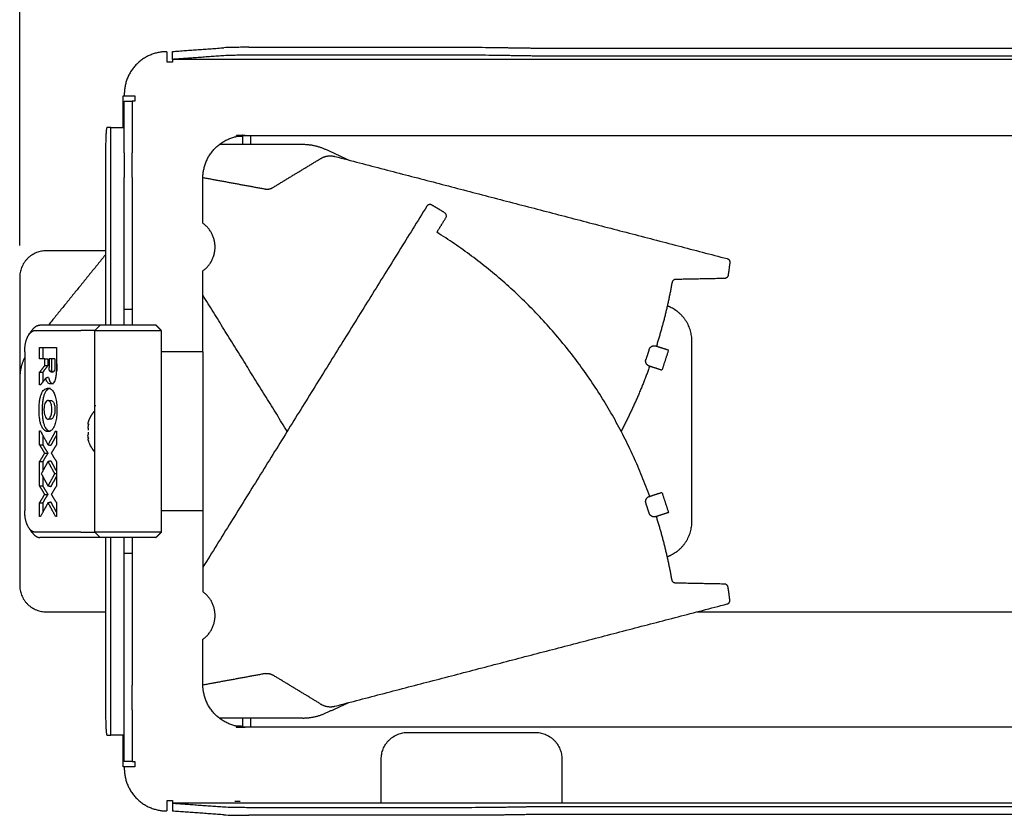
# Model space of a CAD drawing. Header units: millimetres. Extents: x 6394 to 7394, y -4769 to -3769.
# Tile 39 of 43: x 6914 to 7100, y -4150 to -4000. Entities that reach past the tile are written whole.
import ezdxf

# ---------------------------------------------------------------- set-up
doc = ezdxf.new("R2010")
doc.units = ezdxf.units.MM
doc.layers.add('ROXX_NEOmini_Barndoor', color=7, linetype='Continuous', true_color=0x000000)
doc.dimstyles.get("Standard").update_dxf_attribs({"dimscale": 10, "dimtxt": 2.5, "dimasz": 3, "dimexe": 1, "dimexo": 0.5, "dimgap": 0.8, "dimtad": 1, "dimtoh": 1, "dimdec": 1, "dimzin": 1, "dimdsep": 46, "dimtxsty": 'Standard', "dimblk": 'OPEN90', "dimcen": 2.5, "dimadec": 1, "dimazin": 1, "dimtfac": 1, "dimtdec": 4, "dimtix": 1, "dimtofl": 0, "dimtmove": 1, "dimatfit": 3, "dimldrblk": 'OPEN90', "dimfxl": 1, "dimtolj": 1, "dimtzin": 1, "dimarcsym": 0})

# ---------------------------------------------------------------- blocks, each defined once
blk = doc.blocks.new('*D3')
at = {"layer": 'Defpoints', "color": 0}
for p in [(7238.47, -3901.48), (6914.47, -4048.67), (7238.47, -4048.67)]:
    blk.add_point(p, dxfattribs=at)
at = {"layer": 'ROXX_NEOmini_Barndoor', "color": 0, "lineweight": -2}
for p, q in [((6914.47, -4042.66), (6914.47, -3898.48)), ((7238.47, -4042.66), (7238.47, -3898.48)), ((6920.47, -3901.48), (7232.47, -3901.48))]:
    blk.add_line(p, q, dxfattribs=at)
at = {"layer": 'ROXX_NEOmini_Barndoor', "color": 0}
for points in [[(6920.47, -3900.48), (6920.47, -3902.48), (6914.47, -3901.48)], [(7232.47, -3902.48), (7232.47, -3900.48), (7238.47, -3901.48)]]:
    blk.add_solid(points, dxfattribs=at)
at = {"layer": 'ROXX_NEOmini_Barndoor', "color": 0, "insert": (7076.47, -3894.58), "char_height": 9.002, "attachment_point": 5}
blk.add_mtext('\\A1;324.0', dxfattribs=at)

msp = doc.modelspace()

# ---------------------------------------------------------------- linework, layer by layer
at = {"layer": 'ROXX_NEOmini_Barndoor', "color": 18, "true_color": 0x000000}
for points, degree in [([(6943.23, -4006.13), (6948.09, -4005.78), (6952.94, -4005.43)], 2), ([(6943.23, -4006.13), (6948.09, -4005.78), (6952.94, -4005.43)], 2), ([(6957.64, -4005.34), (6956.47, -4005.34), (6954.63, -4005.36), (6953.34, -4005.4), (6952.94, -4005.43)], 3), ([(6957.64, -4005.34), (6956.47, -4005.34), (6954.63, -4005.36), (6953.34, -4005.4), (6952.94, -4005.43)], 3), ([(6957.64, -4005.34), (6978.31, -4005.34), (6998.99, -4005.34)], 2), ([(6957.64, -4005.34), (6978.31, -4005.34), (6998.99, -4005.34)], 2), ([(6998.99, -4005.34), (7000.77, -4005.34), (7002.44, -4005.35), (7003.99, -4005.38)], 3), ([(6998.99, -4005.34), (7000.77, -4005.34), (7002.44, -4005.35), (7003.99, -4005.38)], 3), ([(7003.99, -4005.38), (7007.73, -4005.43), (7011.47, -4005.49)], 2), ([(7003.99, -4005.38), (7007.73, -4005.43), (7011.47, -4005.49)], 2), ([(7011.47, -4005.49), (7013.02, -4005.51), (7014.69, -4005.52), (7016.47, -4005.52)], 3), ([(7011.47, -4005.49), (7013.02, -4005.51), (7014.69, -4005.52), (7016.47, -4005.52)], 3), ([(7016.47, -4005.52), (7076.47, -4005.52), (7136.46, -4005.52)], 2), ([(7016.47, -4005.52), (7076.47, -4005.52), (7136.46, -4005.52)], 2), ([(6942.22, -4008.17), (6942.22, -4007.17), (6942.22, -4006.17)], 2), ([(6942.22, -4008.17), (6942.22, -4007.17), (6942.22, -4006.17)], 2), ([(6943.22, -4007.63), (6943.22, -4006.88), (6943.22, -4006.13)], 2), ([(6943.22, -4007.63), (6943.22, -4006.88), (6943.22, -4006.13)], 2), ([(6943.22, -4008.17), (6942.72, -4008.17), (6942.22, -4008.17)], 2), ([(6943.22, -4008.17), (6942.72, -4008.17), (6942.22, -4008.17)], 2), ([(6943.22, -4007.63), (6943.22, -4007.9), (6943.22, -4008.17)], 2), ([(6943.22, -4007.63), (6943.22, -4007.9), (6943.22, -4008.17)], 2), ([(6933.97, -4014.47), (6934.06, -4014.47), (6934.15, -4014.47)], 2), ([(6933.97, -4014.47), (6934.06, -4014.47), (6934.15, -4014.47)], 2), ([(6933.97, -4020.47), (6933.97, -4017.47), (6933.97, -4014.47)], 2), ([(6933.97, -4020.47), (6933.97, -4017.47), (6933.97, -4014.47)], 2), ([(6934.17, -4014.17), (6934.17, -4014.32), (6934.17, -4014.47)], 2), ([(6934.17, -4014.17), (6934.17, -4014.32), (6934.17, -4014.47)], 2), ([(6931.61, -4020.47), (6931.27, -4020.47), (6930.92, -4020.47)], 2), ([(6931.61, -4020.47), (6931.27, -4020.47), (6930.92, -4020.47)], 2), ([(6931.61, -4020.47), (6932.79, -4020.47), (6933.97, -4020.47)], 2), ([(6931.61, -4020.47), (6932.79, -4020.47), (6933.97, -4020.47)], 2), ([(6956.17, -4022.17), (6955.72, -4022.17), (6955.27, -4022.17)], 2), ([(6956.17, -4022.17), (6955.72, -4022.17), (6955.27, -4022.17)], 2), ([(6956.47, -4023.67), (6956.47, -4022.82), (6956.47, -4021.98)], 2), ([(6956.47, -4023.67), (6956.47, -4022.82), (6956.47, -4021.98)], 2), ([(6930.66, -4023.47), (6930.66, -4040.57), (6930.66, -4057.67)], 2), ([(6930.66, -4023.47), (6930.66, -4040.57), (6930.66, -4057.67)], 2), ([(6930.66, -4043.67), (6925.06, -4043.67), (6919.47, -4043.67)], 2), ([(6930.66, -4043.67), (6925.06, -4043.67), (6919.47, -4043.67)], 2), ([(6914.47, -4048.67), (6914.47, -4058.29), (6914.47, -4067.91)], 2), ([(6914.47, -4048.67), (6914.47, -4058.29), (6914.47, -4067.91)], 2), ([(6914.47, -4067.91), (6914.47, -4087.29), (6914.47, -4106.67)], 2), ([(6914.47, -4067.91), (6914.47, -4087.29), (6914.47, -4106.67)], 2), ([(6919.47, -4111.67), (6925.07, -4111.67), (6930.68, -4111.67)], 2), ([(6919.47, -4111.67), (6925.07, -4111.67), (6930.68, -4111.67)], 2), ([(6956.47, -4133.33), (6956.47, -4132.5), (6956.47, -4131.67)], 2), ([(6956.47, -4133.33), (6956.47, -4132.5), (6956.47, -4131.67)], 2), ([(6955.27, -4133.17), (6955.72, -4133.17), (6956.17, -4133.17)], 2), ([(6955.27, -4133.17), (6955.72, -4133.17), (6956.17, -4133.17)], 2), ([(6930.92, -4134.87), (6931.27, -4134.87), (6931.61, -4134.87)], 2), ([(6930.92, -4134.87), (6931.27, -4134.87), (6931.61, -4134.87)], 2), ([(6933.97, -4134.87), (6932.79, -4134.87), (6931.61, -4134.87)], 2), ([(6933.97, -4134.87), (6932.79, -4134.87), (6931.61, -4134.87)], 2), ([(6933.97, -4140.87), (6933.97, -4137.87), (6933.97, -4134.87)], 2), ([(6933.97, -4140.87), (6933.97, -4137.87), (6933.97, -4134.87)], 2), ([(6934.13, -4140.87), (6934.05, -4140.87), (6933.97, -4140.87)], 2), ([(6934.13, -4140.87), (6934.05, -4140.87), (6933.97, -4140.87)], 2), ([(6934.17, -4140.87), (6934.17, -4141.02), (6934.17, -4141.17)], 2), ([(6934.17, -4140.87), (6934.17, -4141.02), (6934.17, -4141.17)], 2), ([(6942.22, -4149.17), (6942.22, -4148.17), (6942.22, -4147.17)], 2), ([(6942.22, -4149.17), (6942.22, -4148.17), (6942.22, -4147.17)], 2), ([(6942.22, -4147.17), (6942.72, -4147.17), (6943.22, -4147.17)], 2), ([(6942.22, -4147.17), (6942.72, -4147.17), (6943.22, -4147.17)], 2), ([(6943.22, -4147.17), (6943.22, -4147.43), (6943.22, -4147.7)], 2), ([(6943.22, -4147.17), (6943.22, -4147.43), (6943.22, -4147.7)], 2), ([(6943.22, -4147.7), (6943.22, -4148.45), (6943.22, -4149.2)], 2), ([(6943.22, -4147.7), (6943.22, -4148.45), (6943.22, -4149.2)], 2), ([(6952.94, -4149.9), (6948.08, -4149.55), (6943.22, -4149.2)], 2), ([(6952.94, -4149.9), (6948.08, -4149.55), (6943.22, -4149.2)], 2), ([(6952.94, -4149.9), (6953.34, -4149.93), (6954.63, -4149.97), (6956.47, -4149.99), (6957.64, -4149.99)], 3), ([(6952.94, -4149.9), (6953.34, -4149.93), (6954.63, -4149.97), (6956.47, -4149.99), (6957.64, -4149.99)], 3), ([(6998.99, -4149.99), (6978.31, -4149.99), (6957.64, -4149.99)], 2), ([(6998.99, -4149.99), (6978.31, -4149.99), (6957.64, -4149.99)], 2), ([(7003.99, -4149.96), (7002.44, -4149.98), (7000.77, -4149.99), (6998.99, -4149.99)], 3), ([(7003.99, -4149.96), (7002.44, -4149.98), (7000.77, -4149.99), (6998.99, -4149.99)], 3), ([(7011.47, -4149.84), (7007.73, -4149.9), (7003.99, -4149.96)], 2), ([(7011.47, -4149.84), (7007.73, -4149.9), (7003.99, -4149.96)], 2), ([(7016.47, -4149.81), (7014.69, -4149.81), (7013.02, -4149.82), (7011.47, -4149.84)], 3), ([(7016.47, -4149.81), (7014.69, -4149.81), (7013.02, -4149.82), (7011.47, -4149.84)], 3), ([(7136.46, -4149.81), (7076.47, -4149.81), (7016.47, -4149.81)], 2), ([(7136.46, -4149.81), (7076.47, -4149.81), (7016.47, -4149.81)], 2)]:
    msp.add_open_spline(points, degree=degree, dxfattribs=at)
for points, weights in [([(6942.17, -4006.17), (6934.17, -4006.17), (6934.17, -4014.17)], [1, 0.707106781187, 1]), ([(6942.17, -4006.17), (6934.17, -4006.17), (6934.17, -4014.17)], [1, 0.707106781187, 1]), ([(6930.92, -4020.47), (6930.66, -4020.47), (6930.66, -4023.47)], [1, 0.707106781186, 1]), ([(6930.92, -4020.47), (6930.66, -4020.47), (6930.66, -4023.47)], [1, 0.707106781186, 1]), ([(6955.27, -4021.96), (6955.27, -4022.17), (6955.27, -4022.17)], [0.915657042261, 0.945639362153, 1]), ([(6955.27, -4021.96), (6955.27, -4022.17), (6955.27, -4022.17)], [0.915657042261, 0.945639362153, 1]), ([(6956.17, -4021.96), (6956.32, -4021.96), (6956.41, -4021.84)], [1, 0.824522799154, 0.859308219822]), ([(6956.17, -4021.96), (6956.32, -4021.96), (6956.41, -4021.84)], [1, 0.824522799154, 0.859308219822]), ([(6919.47, -4043.67), (6914.47, -4043.67), (6914.47, -4048.67)], [1, 0.707106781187, 1]), ([(6919.47, -4043.67), (6914.47, -4043.67), (6914.47, -4048.67)], [1, 0.707106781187, 1]), ([(6914.47, -4106.67), (6914.47, -4111.67), (6919.47, -4111.67)], [1, 0.707106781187, 1]), ([(6914.47, -4106.67), (6914.47, -4111.67), (6919.47, -4111.67)], [1, 0.707106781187, 1]), ([(6930.66, -4131.87), (6930.66, -4134.87), (6930.92, -4134.87)], [1, 0.707106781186, 1]), ([(6930.66, -4131.87), (6930.66, -4134.87), (6930.92, -4134.87)], [1, 0.707106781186, 1]), ([(6955.27, -4133.17), (6955.27, -4133.17), (6955.27, -4133.36)], [1, 0.98933713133, 1]), ([(6955.27, -4133.17), (6955.27, -4133.17), (6955.27, -4133.36)], [1, 0.98933713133, 1]), ([(6956.41, -4133.48), (6956.32, -4133.37), (6956.17, -4133.37)], [0.857834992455, 0.828512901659, 1]), ([(6956.41, -4133.48), (6956.32, -4133.37), (6956.17, -4133.37)], [0.857834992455, 0.828512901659, 1]), ([(6934.17, -4141.17), (6934.17, -4149.17), (6942.17, -4149.17)], [1, 0.707106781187, 1]), ([(6934.17, -4141.17), (6934.17, -4149.17), (6942.17, -4149.17)], [1, 0.707106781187, 1])]:
    msp.add_rational_spline(points, weights, degree=2, dxfattribs=at)
at = {"layer": 'ROXX_NEOmini_Barndoor', "color": 18, "lineweight": -3, "true_color": 0x000000}
for points, degree in [([(6952.94, -4006.93), (6948.08, -4007.28), (6943.22, -4007.63)], 2), ([(6957.64, -4006.84), (6956.47, -4006.84), (6954.63, -4006.86), (6953.34, -4006.9), (6952.94, -4006.93)], 3), ([(6998.99, -4006.84), (6978.31, -4006.84), (6957.64, -4006.84)], 2), ([(7003.99, -4006.88), (7002.44, -4006.85), (7000.77, -4006.84), (6998.99, -4006.84)], 3), ([(7011.47, -4006.99), (7007.73, -4006.93), (7003.99, -4006.88)], 2), ([(7016.47, -4007.02), (7014.69, -4007.02), (7013.02, -4007.01), (7011.47, -4006.99)], 3), ([(7136.46, -4007.02), (7076.47, -4007.02), (7016.47, -4007.02)], 2), ([(7136.37, -4007.63), (7039.79, -4007.63), (6943.22, -4007.63)], 2), ([(6934.17, -4014.47), (6935.17, -4014.47), (6936.17, -4014.47)], 2), ([(6936.17, -4014.47), (6936.17, -4014.97), (6936.17, -4015.47)], 2), ([(6934.17, -4025.19), (6934.17, -4020.33), (6934.17, -4015.47)], 2), ([(6934.17, -4015.47), (6934.92, -4015.47), (6935.67, -4015.47)], 2), ([(6935.67, -4015.47), (6935.67, -4020.33), (6935.67, -4025.19)], 2), ([(6936.17, -4015.47), (6935.92, -4015.47), (6935.67, -4015.47)], 2), ([(6931.61, -4057.67), (6931.61, -4039.07), (6931.61, -4020.47)], 2), ([(6956.93, -4021.97), (6956.11, -4021.97), (6955.28, -4021.97)], 2), ([(6956.97, -4021.97), (7076.47, -4021.97), (7195.97, -4021.97)], 2), ([(6957.97, -4021.95), (6957.97, -4022.81), (6957.97, -4023.66)], 2), ([(6967.78, -4023.67), (6959.93, -4023.67), (6952.07, -4023.67)], 2), ([(6976.43, -4026.58), (6974.29, -4025.6), (6972.15, -4024.62)], 2), ([(6973.85, -4025.9), (7010.78, -4035.52), (7047.7, -4045.14)], 2), ([(6962.12, -4031.77), (6966.64, -4029.03), (6971.15, -4026.3)], 2), ([(6934.17, -4052.67), (6934.17, -4041.28), (6934.17, -4029.89)], 2), ([(6935.67, -4029.89), (6935.67, -4041.28), (6935.67, -4052.67)], 2), ([(6948.97, -4029.88), (6948.97, -4029.92), (6948.97, -4029.97)], 2), ([(6948.97, -4038.49), (6948.97, -4034.23), (6948.97, -4029.97)], 2), ([(6949, -4029.88), (6954.86, -4030.95), (6960.72, -4032.03)], 2), ([(6991.14, -4035.29), (6970.05, -4069.28), (6948.97, -4103.28)], 2), ([(6993.04, -4040.18), (6993.89, -4038.82), (6994.73, -4037.46)], 2), ([(6930.68, -4044.35), (6925.28, -4051.01), (6919.89, -4057.66)], 2), ([(6948.97, -4062.67), (6948.97, -4055.05), (6948.97, -4047.44)], 2), ([(7047.21, -4048.89), (7042.61, -4048.98), (7038.01, -4049.07)], 2), ([(6964.86, -4077.67), (6956.91, -4064.85), (6948.97, -4052.04)], 2), ([(6934.17, -4054.67), (6934.92, -4054.67), (6935.67, -4054.67)], 2), ([(7036.98, -4054.29), (7036.71, -4054.17), (7036.44, -4054.05)], 2), ([(6934.17, -4057.67), (6934.17, -4057.17), (6934.17, -4056.67)], 2), ([(6935.67, -4056.67), (6935.67, -4057.17), (6935.67, -4057.67)], 2), ([(6916.25, -4059.4), (6916.44, -4059.13), (6916.64, -4058.85), (6916.83, -4058.58)], 3), ([(6917.41, -4058.67), (6921.68, -4058.67), (6925.96, -4058.67)], 2), ([(6926.83, -4057.67), (6922.55, -4057.67), (6918.27, -4057.67)], 2), ([(6928.64, -4058.67), (6929.14, -4058.17), (6929.64, -4057.67)], 2), ([(6928.64, -4096.67), (6928.64, -4077.67), (6928.64, -4058.67)], 2), ([(6939.34, -4057.67), (6935.09, -4057.67), (6930.84, -4057.67)], 2), ([(6931.04, -4058.67), (6935.29, -4058.67), (6939.54, -4058.67)], 2), ([(6941.14, -4058.67), (6940.64, -4058.17), (6940.14, -4057.67)], 2), ([(6941.14, -4058.67), (6941.14, -4077.67), (6941.14, -4096.67)], 2), ([(7041.07, -4094.67), (7041.07, -4077.67), (7041.07, -4060.66)], 2), ([(6915.41, -4062.67), (6915.41, -4077.67), (6915.41, -4092.67)], 2), ([(6918.22, -4061.86), (6919.79, -4061.86), (6921.37, -4061.86)], 2), ([(6918.22, -4064.04), (6918.22, -4062.95), (6918.22, -4061.86)], 2), ([(6918.8, -4061.86), (6918.8, -4062.95), (6918.8, -4064.04)], 2), ([(6921.37, -4061.86), (6921.37, -4063.76), (6921.37, -4065.67)], 2), ([(6948.97, -4062.67), (6945.06, -4062.67), (6941.16, -4062.67)], 2), ([(6948.97, -4062.67), (6948.97, -4077.67), (6948.97, -4092.67)], 2), ([(7033.03, -4062.23), (7032.72, -4063.18), (7032.41, -4064.13)], 2), ([(7034.29, -4061.59), (7035.48, -4061.97), (7036.67, -4062.36)], 2), ([(7036.67, -4062.36), (7036.05, -4064.26), (7035.43, -4066.17)], 2), ([(6919.19, -4064.04), (6918.71, -4064.04), (6918.22, -4064.04)], 2), ([(6919.19, -4064.04), (6919.48, -4064.04), (6919.77, -4064.04)], 2), ([(6919.19, -4065.29), (6919.19, -4064.67), (6919.19, -4064.04)], 2), ([(6919.77, -4064.04), (6919.77, -4064.67), (6919.77, -4065.29)], 2), ([(6920.52, -4064.04), (6920.25, -4064.04), (6919.99, -4064.04)], 2), ([(6919.99, -4064.04), (6919.99, -4064.86), (6919.99, -4065.67)], 2), ([(6921.1, -4064.04), (6920.81, -4064.04), (6920.52, -4064.04)], 2), ([(6920.52, -4065.67), (6920.52, -4064.86), (6920.52, -4064.04)], 2), ([(6921.1, -4064.04), (6921.1, -4064.86), (6921.1, -4065.67)], 2), ([(6918.22, -4066.55), (6918.71, -4065.92), (6919.19, -4065.29)], 2), ([(6918.22, -4066.55), (6918.51, -4066.55), (6918.8, -4066.55)], 2), ([(6918.22, -4068.94), (6918.22, -4067.75), (6918.22, -4066.55)], 2), ([(6919.77, -4065.29), (6919.29, -4065.92), (6918.8, -4066.55)], 2), ([(6918.8, -4066.55), (6918.8, -4067.47), (6918.8, -4068.38)], 2), ([(6919.19, -4065.29), (6919.48, -4065.29), (6919.77, -4065.29)], 2), ([(6920.25, -4066.44), (6920.29, -4066.43), (6920.35, -4066.39), (6920.42, -4066.28), (6920.48, -4066.12), (6920.51, -4065.92), (6920.52, -4065.76), (6920.52, -4065.67)], 3), ([(6920.33, -4066.44), (6920.58, -4066.44), (6920.82, -4066.44)], 2), ([(6921.1, -4065.67), (6921.1, -4065.76), (6921.09, -4065.93), (6921.05, -4066.14), (6920.99, -4066.3), (6920.91, -4066.4), (6920.85, -4066.43), (6920.82, -4066.44)], 3), ([(7035.43, -4066.17), (7034.24, -4065.78), (7033.05, -4065.39)], 2), ([(6919.36, -4067.66), (6918.86, -4068.3), (6918.37, -4068.94)], 2), ([(6919.91, -4067.51), (6919.85, -4067.53), (6919.72, -4067.56), (6919.54, -4067.61), (6919.42, -4067.64), (6919.36, -4067.66)], 3), ([(6919.72, -4077.7), (6919.59, -4077.7), (6919.36, -4077.63), (6919.05, -4077.42), (6918.79, -4077.1), (6918.55, -4076.66), (6918.36, -4076.09), (6918.22, -4075.38), (6918.14, -4074.58), (6918.1, -4073.66), (6918.13, -4072.74), (6918.21, -4071.92), (6918.35, -4071.2), (6918.55, -4070.61), (6918.78, -4070.16), (6919.05, -4069.83), (6919.36, -4069.62), (6919.59, -4069.56), (6919.72, -4069.56)], 3), ([(6918.37, -4068.94), (6918.29, -4068.94), (6918.22, -4068.94)], 2), ([(6919.72, -4069.56), (6920, -4069.56), (6920.29, -4069.56)], 2), ([(6920.31, -4068.74), (6920.28, -4068.74), (6920.25, -4068.74)], 2), ([(6919.79, -4071.85), (6919.85, -4071.85), (6919.96, -4071.85), (6920.13, -4071.84), (6920.24, -4071.84), (6920.29, -4071.84)], 3), ([(6920.54, -4073.63), (6920.54, -4073.44), (6920.52, -4073.1), (6920.44, -4072.68), (6920.33, -4072.35), (6920.18, -4072.09), (6920.01, -4071.92), (6919.86, -4071.86), (6919.79, -4071.85)], 3), ([(6920.29, -4071.84), (6920.36, -4071.84), (6920.49, -4071.87), (6920.66, -4071.98), (6920.81, -4072.17), (6920.94, -4072.43), (6921.03, -4072.75), (6921.1, -4073.15), (6921.11, -4073.46), (6921.11, -4073.63)], 3), ([(6919.79, -4075.4), (6919.85, -4075.39), (6919.97, -4075.33), (6920.15, -4075.14), (6920.32, -4074.84), (6920.44, -4074.47), (6920.52, -4074.05), (6920.54, -4073.77), (6920.54, -4073.63)], 3), ([(6921.11, -4073.63), (6921.11, -4073.76), (6921.1, -4074.02), (6921.03, -4074.41), (6920.93, -4074.75), (6920.79, -4075.05), (6920.63, -4075.26), (6920.46, -4075.38), (6920.35, -4075.41), (6920.29, -4075.41)], 3), ([(6920.29, -4075.41), (6920.24, -4075.41), (6920.13, -4075.41), (6919.96, -4075.4), (6919.85, -4075.4), (6919.79, -4075.4)], 3), ([(6918.22, -4080.2), (6918.22, -4078.9), (6918.22, -4077.59)], 2), ([(6918.22, -4077.59), (6918.29, -4077.59), (6918.37, -4077.59)], 2), ([(6918.37, -4077.59), (6919.09, -4078.91), (6919.81, -4080.23)], 2), ([(6920.29, -4077.7), (6920, -4077.7), (6919.72, -4077.7)], 2), ([(6919.81, -4080.23), (6920.52, -4078.94), (6921.22, -4077.65)], 2), ([(6921.22, -4077.65), (6921.29, -4077.65), (6921.37, -4077.65)], 2), ([(6921.37, -4077.65), (6921.37, -4078.93), (6921.37, -4080.22)], 2), ([(6918.8, -4078.39), (6918.8, -4079.29), (6918.8, -4080.2)], 2), ([(6921.37, -4078.44), (6920.84, -4079.4), (6920.31, -4080.36)], 2), ([(6927.37, -4078.94), (6927.34, -4078.76), (6927.33, -4078.57), (6927.33, -4078.39)], 3), ([(6918.22, -4080.2), (6918.51, -4080.2), (6918.8, -4080.2)], 2), ([(6919.19, -4081.78), (6918.71, -4080.99), (6918.22, -4080.2)], 2), ([(6918.8, -4080.2), (6919.29, -4080.99), (6919.77, -4081.78)], 2), ([(6920.31, -4080.36), (6920.06, -4080.3), (6919.81, -4080.23)], 2), ([(6921.37, -4080.22), (6920.89, -4081), (6920.41, -4081.78)], 2), ([(6918.22, -4083.37), (6918.71, -4082.58), (6919.19, -4081.78)], 2), ([(6918.22, -4083.37), (6918.51, -4083.37), (6918.8, -4083.37)], 2), ([(6918.22, -4087.96), (6918.22, -4085.66), (6918.22, -4083.37)], 2), ([(6919.81, -4083.34), (6919.17, -4084.5), (6918.54, -4085.66)], 2), ([(6919.77, -4081.78), (6919.29, -4082.58), (6918.8, -4083.37)], 2), ([(6918.8, -4083.37), (6918.8, -4084.28), (6918.8, -4085.18)], 2), ([(6919.19, -4081.78), (6919.48, -4081.78), (6919.77, -4081.78)], 2), ([(6919.81, -4083.34), (6920.06, -4083.27), (6920.31, -4083.2)], 2), ([(6921.08, -4085.66), (6920.44, -4084.5), (6919.81, -4083.34)], 2), ([(6920.31, -4083.2), (6920.84, -4084.17), (6921.37, -4085.13)], 2), ([(6920.41, -4081.78), (6920.89, -4082.57), (6921.37, -4083.35)], 2), ([(6921.37, -4083.35), (6921.37, -4085.66), (6921.37, -4087.97)], 2), ([(6918.54, -4085.66), (6919.17, -4086.82), (6919.81, -4087.98)], 2), ([(6918.8, -4086.13), (6918.8, -4087.04), (6918.8, -4087.96)], 2), ([(6919.81, -4087.98), (6920.44, -4086.82), (6921.08, -4085.66)], 2), ([(6921.37, -4086.18), (6920.84, -4087.15), (6920.31, -4088.11)], 2), ([(6921.38, -4085.66), (6921.23, -4085.66), (6921.08, -4085.66)], 2), ([(6918.22, -4087.96), (6918.51, -4087.96), (6918.8, -4087.96)], 2), ([(6919.19, -4089.54), (6918.71, -4088.75), (6918.22, -4087.96)], 2), ([(6918.8, -4087.96), (6919.29, -4088.75), (6919.77, -4089.54)], 2), ([(6920.31, -4088.11), (6920.06, -4088.04), (6919.81, -4087.98)], 2), ([(6921.37, -4087.97), (6920.89, -4088.76), (6920.41, -4089.54)], 2), ([(6918.22, -4091.12), (6918.71, -4090.33), (6919.19, -4089.54)], 2), ([(6919.77, -4089.54), (6919.29, -4090.33), (6918.8, -4091.12)], 2), ([(6919.19, -4089.54), (6919.48, -4089.54), (6919.77, -4089.54)], 2), ([(6920.41, -4089.54), (6920.89, -4090.32), (6921.37, -4091.1)], 2), ([(7033.05, -4089.94), (7034.24, -4089.55), (7035.43, -4089.17)], 2), ([(7035.43, -4089.17), (7036.05, -4091.07), (7036.67, -4092.97)], 2), ([(6918.22, -4091.12), (6918.51, -4091.12), (6918.8, -4091.12)], 2), ([(6918.22, -4093.74), (6918.22, -4092.43), (6918.22, -4091.12)], 2), ([(6919.81, -4091.1), (6919.09, -4092.42), (6918.37, -4093.74)], 2), ([(6918.8, -4091.12), (6918.8, -4092.03), (6918.8, -4092.95)], 2), ([(6919.81, -4091.1), (6920.06, -4091.03), (6920.31, -4090.97)], 2), ([(6921.22, -4093.69), (6920.52, -4092.39), (6919.81, -4091.1)], 2), ([(6920.31, -4090.97), (6920.84, -4091.93), (6921.37, -4092.89)], 2), ([(6921.37, -4091.1), (6921.37, -4092.39), (6921.37, -4093.69)], 2), ([(6948.97, -4092.67), (6945.07, -4092.67), (6941.17, -4092.67)], 2), ([(6948.97, -4092.67), (6948.97, -4100.28), (6948.97, -4107.89)], 2), ([(7033.03, -4093.1), (7032.72, -4092.15), (7032.41, -4091.2)], 2), ([(6918.37, -4093.74), (6918.29, -4093.74), (6918.22, -4093.74)], 2), ([(6921.37, -4093.69), (6921.29, -4093.69), (6921.22, -4093.69)], 2), ([(7036.67, -4092.97), (7035.48, -4093.36), (7034.29, -4093.74)], 2), ([(6916.83, -4096.75), (6916.64, -4096.48), (6916.44, -4096.2), (6916.25, -4095.93)], 3), ([(6925.96, -4096.67), (6921.68, -4096.67), (6917.41, -4096.67)], 2), ([(6926.83, -4097.67), (6922.55, -4097.67), (6918.27, -4097.67)], 2), ([(6928.64, -4096.67), (6929.14, -4097.17), (6929.64, -4097.67)], 2), ([(6930.66, -4097.67), (6930.66, -4114.77), (6930.66, -4131.87)], 2), ([(6939.34, -4097.67), (6935.09, -4097.67), (6930.84, -4097.67)], 2), ([(6939.54, -4096.67), (6935.29, -4096.67), (6931.04, -4096.67)], 2), ([(6931.61, -4134.87), (6931.61, -4116.26), (6931.61, -4097.65)], 2), ([(6934.17, -4098.67), (6934.17, -4098.17), (6934.17, -4097.67)], 2), ([(6935.67, -4097.65), (6935.67, -4098.16), (6935.67, -4098.67)], 2), ([(6941.14, -4096.67), (6940.64, -4097.17), (6940.14, -4097.67)], 2), ([(6935.67, -4100.67), (6934.92, -4100.67), (6934.17, -4100.67)], 2), ([(7036.45, -4101.28), (7036.72, -4101.16), (7036.98, -4101.04)], 2), ([(6934.17, -4125.45), (6934.17, -4114.06), (6934.17, -4102.67)], 2), ([(6935.67, -4102.67), (6935.67, -4114.06), (6935.67, -4125.45)], 2), ([(7047.21, -4106.44), (7042.61, -4106.35), (7038.01, -4106.26)], 2), ([(6973.85, -4129.43), (7010.78, -4119.81), (7047.7, -4110.19)], 2), ([(7042.05, -4111.67), (7076.47, -4111.67), (7110.88, -4111.67)], 2), ([(6948.97, -4125.37), (6948.97, -4121.1), (6948.97, -4116.84)], 2), ([(6960.72, -4123.3), (6954.85, -4124.38), (6948.99, -4125.46)], 2), ([(6971.15, -4129.03), (6966.64, -4126.3), (6962.12, -4123.56)], 2), ([(6972.15, -4130.71), (6974.3, -4129.73), (6976.46, -4128.74)], 2), ([(6934.17, -4139.87), (6934.17, -4135), (6934.17, -4130.14)], 2), ([(6935.67, -4130.14), (6935.67, -4135), (6935.67, -4139.87)], 2), ([(6967.78, -4131.67), (6959.93, -4131.67), (6952.08, -4131.67)], 2), ([(6957.97, -4131.64), (6957.97, -4132.5), (6957.97, -4133.35)], 2), ([(6955.26, -4133.37), (6956.1, -4133.37), (6956.93, -4133.37)], 2), ([(6956.45, -4133.42), (6956.46, -4133.44), (6956.47, -4133.47), (6956.47, -4133.47)], 3), ([(7195.97, -4133.37), (7076.47, -4133.37), (6956.97, -4133.37)], 2), ([(6987.57, -4134.37), (6999.57, -4134.37), (7011.57, -4134.37)], 2), ([(6935.67, -4139.87), (6934.92, -4139.87), (6934.17, -4139.87)], 2), ([(6936.17, -4140.87), (6935.17, -4140.87), (6934.17, -4140.87)], 2), ([(6935.67, -4139.87), (6935.92, -4139.87), (6936.17, -4139.87)], 2), ([(6936.17, -4139.87), (6936.17, -4140.37), (6936.17, -4140.87)], 2), ([(6982.57, -4147.7), (6982.57, -4143.53), (6982.57, -4139.37)], 2), ([(7016.57, -4139.37), (7016.57, -4143.53), (7016.57, -4147.7)], 2), ([(6982.57, -4147.7), (6962.89, -4147.7), (6943.22, -4147.7)], 2), ([(6943.22, -4147.7), (6948.08, -4148.05), (6952.94, -4148.4)], 2), ([(6952.94, -4148.4), (6953.34, -4148.43), (6954.63, -4148.47), (6956.47, -4148.49), (6957.64, -4148.49)], 3), ([(6955.97, -4147.37), (6955.47, -4147.37), (6954.97, -4147.37)], 2), ([(7016.57, -4147.7), (6999.57, -4147.7), (6982.57, -4147.7)], 2), ([(7003.99, -4148.46), (7007.73, -4148.4), (7011.47, -4148.34)], 2), ([(7011.47, -4148.34), (7013.02, -4148.32), (7014.69, -4148.31), (7016.47, -4148.31)], 3), ([(7016.47, -4148.31), (7076.47, -4148.31), (7136.46, -4148.31)], 2), ([(7209.72, -4147.7), (7113.14, -4147.7), (7016.57, -4147.7)], 2), ([(6957.64, -4148.49), (6978.31, -4148.49), (6998.99, -4148.49)], 2), ([(6998.99, -4148.49), (7000.77, -4148.49), (7002.44, -4148.48), (7003.99, -4148.46)], 3)]:
    msp.add_open_spline(points, degree=degree, dxfattribs=at)
for points, weights, degree in [([(6948.97, -4029.97), (6948.97, -4021.97), (6956.97, -4021.97)], [1, 0.707106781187, 1], 2), ([(6972.15, -4024.62), (6970.07, -4023.67), (6967.78, -4023.67)], [1, 0.977053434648, 1], 2), ([(6934.17, -4025.19), (6934.17, -4026.38), (6934.17, -4029.89)], [1, 0.819152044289, 1], 2), ([(6935.67, -4029.89), (6935.67, -4026.38), (6935.67, -4025.19)], [1, 0.819152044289, 1], 2), ([(6971.15, -4026.3), (6972.42, -4025.53), (6973.85, -4025.9)], [1, 0.921185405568, 1], 2), ([(6960.72, -4032.03), (6961.47, -4032.16), (6962.12, -4031.77)], [1, 0.934825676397, 1], 2), ([(6992.08, -4035.05), (6991.49, -4034.71), (6991.14, -4035.29)], [1, 0.717897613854, 1], 2), ([(6994.5, -4036.5), (6993.3, -4035.76), (6992.08, -4035.05)], [1, 0.99990337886, 1], 2), ([(6951.27, -4042.97), (6951.27, -4040.14), (6948.97, -4038.49)], [1, 0.889330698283, 1], 2), ([(7033.12, -4089.92), (7021.69, -4058.11), (6993.04, -4040.18)], [0.972211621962, 0.931728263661, 1], 2), ([(6948.97, -4047.44), (6951.27, -4045.79), (6951.27, -4042.97)], [1, 0.889330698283, 1], 2), ([(7047.7, -4045.14), (7048.3, -4045.29), (7048.22, -4045.9)], [1, 0.751316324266, 1], 2), ([(7048.22, -4045.9), (7048.07, -4047.1), (7047.89, -4048.3)], [1, 0.999937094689, 1], 2), ([(7037.33, -4049.65), (7036.24, -4055.73), (7034.39, -4061.62)], [1, 0.986783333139, 0.977642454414], 2), ([(7038.01, -4049.07), (7037.44, -4049.08), (7037.33, -4049.65)], [1, 0.773141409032, 1], 2), ([(7047.89, -4048.3), (7047.8, -4048.88), (7047.21, -4048.89)], [1, 0.763662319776, 1], 2), ([(6934.17, -4054.67), (6934.17, -4054.67), (6934.17, -4052.67)], [1, 0.707106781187, 1], 2), ([(6935.67, -4052.67), (6935.67, -4054.67), (6935.67, -4054.67)], [1, 0.707106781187, 1], 2), ([(6934.17, -4056.67), (6934.17, -4054.67), (6934.17, -4054.67)], [1, 0.707106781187, 1], 2), ([(6935.67, -4054.67), (6935.67, -4054.67), (6935.67, -4056.67)], [1, 0.707106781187, 1], 2), ([(7041.07, -4060.66), (7041.07, -4056.17), (7036.98, -4054.29)], [1, 0.841490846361, 1], 2), ([(6915.41, -4062.67), (6915.41, -4060.59), (6916.25, -4059.4)], [1, 0.888073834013, 1], 2), ([(6916.25, -4059.4), (6916.77, -4058.67), (6917.41, -4058.67)], [1, 0.95302061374, 1], 2), ([(6916.83, -4058.58), (6917.48, -4057.67), (6918.27, -4057.67)], [1, 0.95302061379, 1], 2), ([(6928.64, -4058.67), (6928.64, -4058.67), (6925.96, -4058.67)], [1, 0.965925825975, 1], 2), ([(6929.64, -4057.67), (6929.64, -4057.67), (6926.83, -4057.67)], [1, 0.965925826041, 1], 2), ([(6940.14, -4057.67), (6940.14, -4057.67), (6939.34, -4057.67)], [1, 0.774801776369, 1], 2), ([(6939.54, -4058.67), (6941.14, -4058.67), (6941.14, -4058.67)], [1, 0.774801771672, 1], 2), ([(7033.03, -4062.23), (7033.34, -4061.28), (7034.29, -4061.59)], [1, 0.707106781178, 1], 2), ([(6915.41, -4063.68), (6914.47, -4065.69), (6914.47, -4067.91)], [0.97357153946, 0.963284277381, 1], 2), ([(6921.46, -4064.97), (6921.4, -4064.97), (6921.4, -4065.67)], [1, 0.707106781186, 1], 2), ([(6921.52, -4065.67), (6921.52, -4065.07), (6921.47, -4064.98)], [1, 0.74108260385, 0.939930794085], 2), ([(7033.05, -4065.39), (7032.1, -4065.08), (7032.41, -4064.13)], [1, 0.707106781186, 1], 2), ([(6921.4, -4065.67), (6921.4, -4066.37), (6921.46, -4066.37)], [1, 0.707106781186, 1], 2), ([(6921.46, -4066.37), (6921.52, -4066.37), (6921.52, -4065.67)], [1, 0.707106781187, 1], 2), ([(7033.12, -4065.41), (7030.86, -4071.72), (7027.75, -4077.65)], [0.972211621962, 0.963913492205, 0.960184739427], 2), ([(6928.52, -4073.91), (6928.55, -4073.87), (6928.6, -4073.84), (6928.64, -4073.82)], [1, 1, 1.00836187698, 1.02508563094], 3), ([(6928.64, -4072.72), (6928.64, -4072.83), (6928.7, -4072.94)], [1, 0.911984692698, 0.878581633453], 2), ([(6927.37, -4076.4), (6927.33, -4076.67), (6927.33, -4076.94)], [1, 0.998435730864, 1], 2), ([(6927.33, -4076.94), (6927.33, -4077.21), (6927.37, -4077.48)], [1, 0.998435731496, 1], 2), ([(6927.37, -4077.85), (6927.33, -4078.12), (6927.33, -4078.39)], [1, 0.996873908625, 0.996873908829], 2), ([(6927.54, -4076.41), (6927.37, -4076.39), (6927.37, -4076.22)], [0.950778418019, 0.734229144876, 1], 2), ([(6927.48, -4078.94), (6927.37, -4078.99), (6927.37, -4079.12)], [0.875317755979, 0.797097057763, 1], 2), ([(6928.64, -4081.51), (6928.6, -4081.49), (6928.55, -4081.46), (6928.52, -4081.42)], [0.871769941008, 0.857799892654, 0.850814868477, 0.850814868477], 3), ([(7032.41, -4091.2), (7032.1, -4090.25), (7033.05, -4089.94)], [1, 0.707106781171, 1], 2), ([(6916.25, -4095.93), (6915.41, -4094.74), (6915.41, -4092.67)], [1, 0.888073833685, 1], 2), ([(7034.29, -4093.74), (7033.34, -4094.05), (7033.03, -4093.1)], [1, 0.707106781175, 1], 2), ([(7037.33, -4105.68), (7036.24, -4099.6), (7034.39, -4093.71)], [1, 0.986783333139, 0.977642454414], 2), ([(6917.41, -4096.67), (6916.77, -4096.67), (6916.25, -4095.93)], [1, 0.953020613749, 1], 2), ([(6916.52, -4096.23), (6916.66, -4096.52), (6916.83, -4096.75)], [0.968183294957, 0.980797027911, 1], 2), ([(7036.98, -4101.04), (7041.07, -4099.17), (7041.07, -4094.67)], [1, 0.841490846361, 1], 2), ([(6916.83, -4096.75), (6917.48, -4097.67), (6918.27, -4097.67)], [1, 0.953020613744, 1], 2), ([(6925.96, -4096.67), (6928.64, -4096.67), (6928.64, -4096.67)], [1, 0.965925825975, 1], 2), ([(6929.64, -4097.67), (6929.64, -4097.67), (6926.83, -4097.67)], [1, 0.965925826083, 1], 2), ([(6940.14, -4097.67), (6940.14, -4097.67), (6939.34, -4097.67)], [1, 0.774801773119, 1], 2), ([(6941.14, -4096.67), (6941.14, -4096.67), (6939.54, -4096.67)], [1, 0.774801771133, 1], 2), ([(6934.17, -4100.67), (6934.17, -4100.67), (6934.17, -4098.67)], [1, 0.707106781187, 1], 2), ([(6935.67, -4098.67), (6935.67, -4100.67), (6935.67, -4100.67)], [1, 0.707106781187, 1], 2), ([(6934.17, -4102.67), (6934.17, -4100.67), (6934.17, -4100.67)], [1, 0.707106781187, 1], 2), ([(6935.67, -4100.67), (6935.67, -4100.67), (6935.67, -4102.67)], [1, 0.707106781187, 1], 2), ([(7038.01, -4106.26), (7037.44, -4106.25), (7037.33, -4105.68)], [1, 0.773141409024, 1], 2), ([(7047.89, -4107.03), (7047.8, -4106.45), (7047.21, -4106.44)], [1, 0.763662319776, 1], 2), ([(7048.22, -4109.43), (7048.07, -4108.23), (7047.89, -4107.03)], [1, 0.999937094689, 1], 2), ([(6951.27, -4112.37), (6951.27, -4109.54), (6948.97, -4107.89)], [1, 0.889330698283, 1], 2), ([(7047.7, -4110.19), (7048.3, -4110.04), (7048.22, -4109.43)], [1, 0.751316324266, 1], 2), ([(6948.97, -4116.84), (6951.27, -4115.19), (6951.27, -4112.37)], [1, 0.889330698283, 1], 2), ([(6960.72, -4123.3), (6961.47, -4123.17), (6962.12, -4123.56)], [1, 0.934825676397, 1], 2), ([(6934.17, -4130.14), (6934.17, -4128.95), (6934.17, -4125.45)], [1, 0.81915204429, 1], 2), ([(6935.67, -4130.14), (6935.67, -4128.95), (6935.67, -4125.45)], [1, 0.81915204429, 1], 2), ([(6956.97, -4133.37), (6948.97, -4133.37), (6948.97, -4125.37)], [1, 0.707106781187, 1], 2), ([(6971.15, -4129.03), (6972.42, -4129.8), (6973.85, -4129.43)], [1, 0.921185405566, 1], 2), ([(6967.78, -4131.67), (6970.07, -4131.67), (6972.15, -4130.71)], [1, 0.977053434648, 1], 2), ([(6982.57, -4139.37), (6982.57, -4134.37), (6987.57, -4134.37)], [1, 0.707106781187, 1], 2), ([(7011.57, -4134.37), (7016.57, -4134.37), (7016.57, -4139.37)], [1, 0.707106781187, 1], 2)]:
    msp.add_rational_spline(points, weights, degree=degree, dxfattribs=at)
at = {"layer": 'ROXX_NEOmini_Barndoor', "color": 18, "true_color": 0x000000}
msp.add_rational_spline([(6956.43, -4021.97), (6956.41, -4022.02), (6956.39, -4022.07), (6956.38, -4022.08), (6956.32, -4022.14), (6956.25, -4022.17), (6956.17, -4022.17)], [1, 1, 1, 1, 1, 1.05719095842, 1.17157287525], degree=3, knots=[0.1182499, 0.1182499, 0.1182499, 0.1182499, 0.2386927, 0.2386927, 0.2386927, 0.4804159, 0.4804159, 0.4804159, 0.4804159], dxfattribs=at)
msp.add_rational_spline([(6956.43, -4021.97), (6956.41, -4022.02), (6956.39, -4022.07), (6956.38, -4022.08), (6956.32, -4022.14), (6956.25, -4022.17), (6956.17, -4022.17)], [1, 1, 1, 1, 1, 1.05719095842, 1.17157287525], degree=3, knots=[0.1182499, 0.1182499, 0.1182499, 0.1182499, 0.2386927, 0.2386927, 0.2386927, 0.4804159, 0.4804159, 0.4804159, 0.4804159], dxfattribs=at)
at = {"layer": 'ROXX_NEOmini_Barndoor', "color": 18, "lineweight": -3, "true_color": 0x000000}
for points, knots in [([(6994.73, -4037.46), (6994.78, -4037.38), (6994.84, -4037.21), (6994.84, -4036.93), (6994.72, -4036.68), (6994.59, -4036.55), (6994.5, -4036.5)], [-1.116947, -1.116947, -1.116947, -1.116947, -0.837388, -0.557829, -0.27827, 0, 0, 0, 0]), ([(6920.25, -4066.44), (6920.22, -4066.43), (6920.14, -4066.38), (6920.04, -4066.21), (6919.99, -4065.95), (6919.99, -4065.77), (6919.99, -4065.67)], [-1.044723, -1.044723, -1.044723, -1.044723, -0.813911, -0.56276, -0.297009, 0, 0, 0, 0]), ([(6921.37, -4066.04), (6921.37, -4066.32), (6921.35, -4066.85), (6921.26, -4067.58), (6921.09, -4068.17), (6920.84, -4068.58), (6920.57, -4068.74), (6920.4, -4068.75), (6920.32, -4068.74)], [0, 0, 0, 0, 0.840569, 1.60333, 2.275256, 2.87613, 3.485052, 3.938673, 3.938673, 3.938673, 3.938673]), ([(6920.7, -4066.44), (6920.66, -4066.43), (6920.57, -4066.38), (6920.5, -4066.25), (6920.47, -4066.16), (6920.47, -4066.14)], [0, 0, 0, 0, 0.2544475, 0.505718, 0.5771038, 0.5771038, 0.5771038, 0.5771038]), ([(6920.25, -4068.74), (6920.19, -4068.74), (6920.04, -4068.72), (6919.83, -4068.61), (6919.64, -4068.39), (6919.48, -4068.08), (6919.39, -4067.81), (6919.36, -4067.66)], [-2.24744, -2.24744, -2.24744, -2.24744, -1.899481, -1.424611, -0.94974, -0.47487, 0, 0, 0, 0]), ([(6919.91, -4067.51), (6919.92, -4067.6), (6919.96, -4067.76), (6920.02, -4067.97), (6920.09, -4068.15), (6920.17, -4068.3), (6920.25, -4068.43), (6920.35, -4068.54), (6920.45, -4068.62), (6920.54, -4068.67), (6920.59, -4068.69), (6920.61, -4068.7)], [-2.378841, -2.378841, -2.378841, -2.378841, -2.140957, -1.903072, -1.665188, -1.427304, -1.18942, -0.951536, -0.713652, -0.475768, -0.397911, -0.397911, -0.397911, -0.397911]), ([(6920.09, -4069.58), (6920.05, -4069.59), (6919.9, -4069.65), (6919.66, -4069.8), (6919.39, -4070.11), (6919.14, -4070.56), (6918.94, -4071.17), (6918.79, -4071.9), (6918.71, -4072.74), (6918.68, -4073.67), (6918.71, -4074.59), (6918.8, -4075.42), (6918.95, -4076.13), (6919.15, -4076.71), (6919.39, -4077.15), (6919.66, -4077.45), (6919.9, -4077.61), (6920.05, -4077.66), (6920.1, -4077.67)], [-11.270131, -11.270131, -11.270131, -11.270131, -10.983008, -10.250808, -9.518607, -8.786407, -8.054206, -7.322006, -6.589805, -5.857605, -5.125404, -4.393203, -3.661003, -2.928802, -2.196602, -1.464401, -0.732201, -0.434966, -0.434966, -0.434966, -0.434966]), ([(6919.86, -4069.56), (6920.02, -4069.56), (6920.35, -4069.66), (6920.79, -4070.1), (6921.14, -4070.84), (6921.37, -4071.83), (6921.47, -4073), (6921.47, -4074.24), (6921.37, -4075.42), (6921.14, -4076.42), (6920.79, -4077.15), (6920.35, -4077.59), (6920.02, -4077.7), (6919.86, -4077.7)], [-11.77412, -11.77412, -11.77412, -11.77412, -10.785221, -9.820008, -8.83388, -7.761713, -6.544164, -5.242681, -4.016221, -2.940126, -1.953339, -0.987809, 0, 0, 0, 0]), ([(6920.83, -4068.74), (6920.77, -4068.74), (6920.66, -4068.74), (6920.53, -4068.74), (6920.46, -4068.74), (6920.45, -4068.74)], [-0.520573, -0.520573, -0.520573, -0.520573, -0.3470487, -0.1735243, -0.1305795, -0.1305795, -0.1305795, -0.1305795]), ([(6919.71, -4071.87), (6919.61, -4071.9), (6919.42, -4072.03), (6919.2, -4072.42), (6919.07, -4072.98), (6919.04, -4073.4), (6919.04, -4073.63)], [0.166506, 0.166506, 0.166506, 0.166506, 0.765271, 1.332369, 1.930255, 2.617388, 2.617388, 2.617388, 2.617388]), ([(6920.02, -4071.93), (6920.06, -4071.9), (6920.15, -4071.86), (6920.24, -4071.84), (6920.29, -4071.84)], [-0.5676671, -0.5676671, -0.5676671, -0.5676671, -0.3140238, 0, 0, 0, 0]), ([(6919.04, -4073.63), (6919.04, -4073.83), (6919.08, -4074.24), (6919.23, -4074.79), (6919.45, -4075.2), (6919.64, -4075.35), (6919.73, -4075.38)], [0, 0, 0, 0, 0.613198, 1.25857, 1.874603, 2.436376, 2.436376, 2.436376, 2.436376]), ([(6920.29, -4075.41), (6920.25, -4075.41), (6920.15, -4075.39), (6920.05, -4075.33), (6920, -4075.29)], [-2.7050226, -2.7050226, -2.7050226, -2.7050226, -2.4366536, -2.107009, -2.107009, -2.107009, -2.107009]), ([(6928.49, -4081.38), (6927.97, -4080.77), (6927.59, -4080.05), (6927.37, -4079.27), (6927.36, -4079.24), (6927.35, -4079.2), (6927.34, -4079.17)], [14.347867, 14.347867, 14.347867, 14.347867, 16.779181, 16.779181, 16.779181, 16.88654, 16.88654, 16.88654, 16.88654])]:
    msp.add_open_spline(points, degree=3, knots=knots, dxfattribs=at)
for points, weights, degree, knots in [([(6928.64, -4058.67), (6928.64, -4058.67), (6929.38, -4058.67), (6930.11, -4058.67), (6931.04, -4058.67)], [1, 0.903383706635, 1, 0.903383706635, 1], 2, [-3.545606, -3.545606, -3.545606, -1.772803, -1.772803, 0, 0, 0]), ([(6930.84, -4057.67), (6930.38, -4057.67), (6930.01, -4057.67), (6929.64, -4057.67), (6929.64, -4057.67)], [1, 0.903383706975, 1, 0.903383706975, 1], 2, [0, 0, 0, 0.886401, 0.886401, 1.772803, 1.772803, 1.772803]), ([(6927.34, -4076.16), (6927.43, -4075.84), (6927.55, -4075.52), (6927.89, -4074.66), (6928.49, -4073.95)], [0.915041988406, 0.901000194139, 0.890165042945, 0.861697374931, 0.855364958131], 2, [1.563175, 1.563175, 1.563175, 2.220255, 2.220255, 4.094731, 4.094731, 4.094731]), ([(6931.04, -4096.67), (6930.11, -4096.67), (6929.38, -4096.67), (6928.64, -4096.67), (6928.64, -4096.67)], [1, 0.903383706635, 1, 0.903383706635, 1], 2, [-3.545606, -3.545606, -3.545606, -1.772803, -1.772803, 0, 0, 0]), ([(6930.84, -4097.67), (6930.38, -4097.67), (6930.01, -4097.67), (6929.64, -4097.67), (6929.64, -4097.67)], [1, 0.903383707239, 1, 0.903383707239, 1], 2, [-1.772803, -1.772803, -1.772803, -0.886401, -0.886401, 0, 0, 0]), ([(6956.17, -4133.17), (6956.25, -4133.17), (6956.32, -4133.19), (6956.38, -4133.25), (6956.38, -4133.25), (6956.38, -4133.26), (6956.39, -4133.26)], [0.903791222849, 0.815553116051, 0.771434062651, 0.771434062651, 0.771434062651, 0.771434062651, 0.771434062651], 3, [0, 0, 0, 0, 0.2417232, 0.2417232, 0.2417232, 0.2671044, 0.2671044, 0.2671044, 0.2671044])]:
    msp.add_rational_spline(points, weights, degree=degree, knots=knots, dxfattribs=at)

# ---------------------------------------------------------------- dimensions: what is measured, and where the dimension line sits
at = {"layer": 'ROXX_NEOmini_Barndoor', "color": 5, "true_color": 0x0000ff}
dim = msp.add_linear_dim(base=(7238.47, -3901.48), p1=(6914.47, -4048.67), p2=(7238.47, -4048.67), dimstyle='Standard', override={"dimscale": 3.0005, "dimtxt": 3, "dimasz": 2, "dimexe": 1, "dimexo": 2, "dimgap": 0.8, "dimtad": 1, "dimtih": 0, "dimtoh": 0, "dimdec": 1, "dimlfac": 1, "dimzin": 1, "dimtxsty": 'Standard', "dimsah": 0, "dimcen": 2.5, "dimadec": 1, "dimazin": 1, "dimtix": 0, "dimtmove": 0, "dimtzin": 1}, dxfattribs=at)
dim.commit()
dim.dimension.update_dxf_attribs({"geometry": '*D3', "text_midpoint": (7076.47, -3894.58)})

doc.saveas('drawing.dxf')
